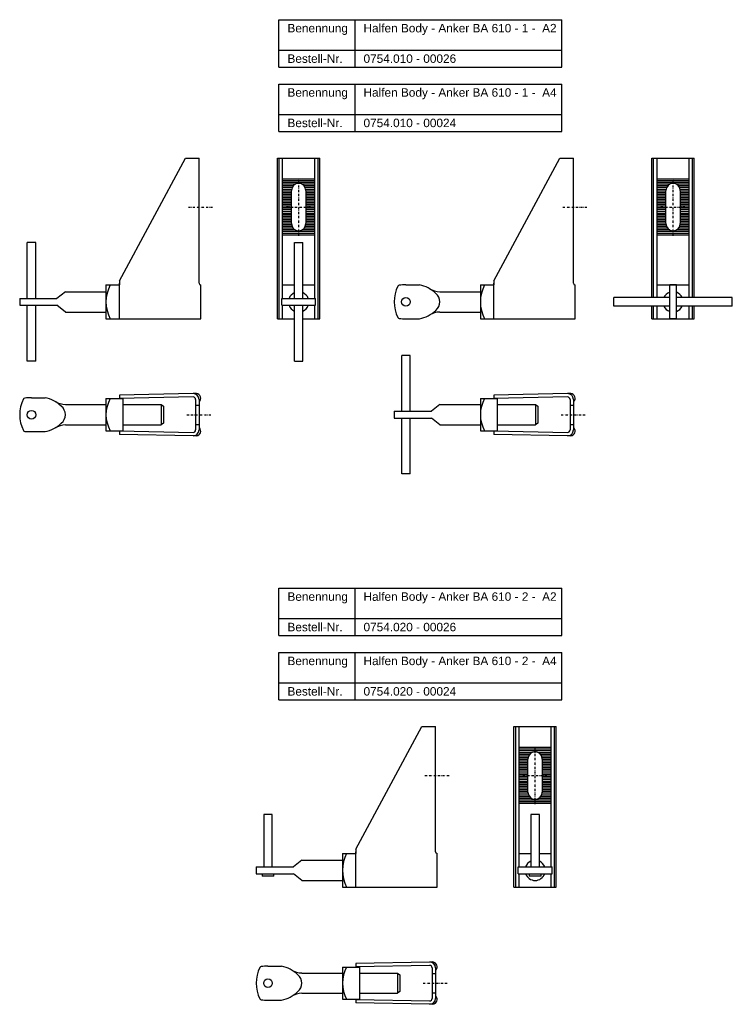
# Model space of a CAD drawing. Header units: millimetres. Extents: x -120 to 1185, y -484 to 859.
# Tile 3 of 4: x -120 to 301, y 277 to 859. Entities that reach past the tile are written whole.
import ezdxf

# ---------------------------------------------------------------- set-up
doc = ezdxf.new("R2010")
doc.units = ezdxf.units.MM
doc.header["$LTSCALE"] = 10
doc.linetypes.add('STRICHPUNKT2', pattern=[0.5, 0.25, -0.125, 0, -0.125])
doc.layers.add('HALFEN', color=2, linetype='Continuous')
doc.styles.add('ARIAL50', font='ARIAL.TTF', dxfattribs={"height": 5})

msp = doc.modelspace()

# ---------------------------------------------------------------- linework, layer by layer
at = {"layer": 'HALFEN'}
for p, q in [((32.89, 858.54), (200.09, 858.54)), ((32.89, 830.54), (32.89, 858.54)), ((77.85, 830.54), (77.85, 858.54)), ((200.09, 830.54), (200.09, 858.54)), ((32.89, 840.54), (200.09, 840.54)), ((32.89, 830.54), (200.09, 830.54)), ((32.89, 820.54), (200.09, 820.54)), ((32.89, 792.54), (32.89, 820.54)), ((77.85, 792.54), (77.85, 820.54)), ((200.09, 792.54), (200.09, 820.54)), ((32.89, 802.54), (200.09, 802.54)), ((32.89, 792.54), (200.09, 792.54)), ((-61.38, 704.3), (-22.38, 776.8)), ((-22.38, 776.8), (-14.38, 776.8)), ((-14.38, 702.8), (-14.38, 776.8)), ((32.02, 681.8), (32.02, 776.8)), ((32.02, 776.8), (57.02, 776.8)), ((33.02, 681.8), (33.02, 776.8)), ((35.02, 693.8), (35.02, 776.8)), ((54.02, 693.8), (54.02, 776.8)), ((56.02, 681.8), (56.02, 776.8)), ((57.02, 681.8), (57.02, 776.8)), ((159.94, 704.3), (198.94, 776.8)), ((198.94, 776.8), (206.94, 776.8)), ((206.94, 702.8), (206.94, 776.8)), ((253.34, 776.8), (278.34, 776.8)), ((253.34, 694.3), (253.34, 776.8)), ((254.34, 694.3), (254.34, 776.8)), ((256.34, 694.3), (256.34, 776.8)), ((275.34, 694.3), (275.34, 776.8)), ((277.34, 694.3), (277.34, 776.8)), ((278.34, 694.3), (278.34, 776.8)), ((54.03, 764.3), (35.03, 764.3)), ((54.03, 763.3), (35.03, 763.3)), ((54.03, 762.3), (35.03, 762.3)), ((275.35, 764.3), (256.35, 764.3)), ((275.35, 763.3), (256.35, 763.3)), ((275.35, 762.3), (256.35, 762.3)), ((42.52, 761.3), (35.03, 761.3)), ((41.28, 760.3), (35.03, 760.3)), ((40.65, 759.3), (35.03, 759.3)), ((40.34, 758.3), (35.03, 758.3)), ((40.27, 757.3), (35.03, 757.3)), ((40.27, 738.05), (40.27, 757.55)), ((54.03, 761.3), (46.52, 761.3)), ((54.03, 760.3), (47.76, 760.3)), ((54.03, 759.3), (48.4, 759.3)), ((54.03, 758.3), (48.71, 758.3)), ((48.77, 757.55), (48.77, 738.05)), ((54.03, 757.3), (48.77, 757.3)), ((263.84, 761.3), (256.35, 761.3)), ((262.6, 760.3), (256.35, 760.3)), ((261.97, 759.3), (256.35, 759.3)), ((261.66, 758.3), (256.35, 758.3)), ((261.59, 757.3), (256.35, 757.3)), ((261.59, 738.05), (261.59, 757.55)), ((275.35, 761.3), (267.84, 761.3)), ((275.35, 760.3), (269.08, 760.3)), ((275.35, 759.3), (269.72, 759.3)), ((275.35, 758.3), (270.03, 758.3)), ((270.09, 757.55), (270.09, 738.05)), ((275.35, 757.3), (270.09, 757.3)), ((40.27, 756.3), (35.03, 756.3)), ((40.27, 755.3), (35.03, 755.3)), ((40.27, 754.3), (35.03, 754.3)), ((40.27, 753.3), (35.03, 753.3)), ((40.27, 752.3), (35.03, 752.3)), ((40.27, 751.3), (35.03, 751.3)), ((54.03, 756.3), (48.77, 756.3)), ((54.03, 755.3), (48.77, 755.3)), ((54.03, 754.3), (48.77, 754.3)), ((54.03, 753.3), (48.77, 753.3)), ((54.03, 752.3), (48.77, 752.3)), ((54.03, 751.3), (48.77, 751.3)), ((261.59, 756.3), (256.35, 756.3)), ((261.59, 755.3), (256.35, 755.3)), ((261.59, 754.3), (256.35, 754.3)), ((261.59, 753.3), (256.35, 753.3)), ((261.59, 752.3), (256.35, 752.3)), ((261.59, 751.3), (256.35, 751.3)), ((275.35, 756.3), (270.09, 756.3)), ((275.35, 755.3), (270.09, 755.3)), ((275.35, 754.3), (270.09, 754.3)), ((275.35, 753.3), (270.09, 753.3)), ((275.35, 752.3), (270.09, 752.3)), ((275.35, 751.3), (270.09, 751.3)), ((40.27, 750.3), (35.03, 750.3)), ((40.27, 749.3), (35.03, 749.3)), ((40.27, 748.3), (35.03, 748.3)), ((40.27, 747.3), (35.03, 747.3)), ((40.27, 746.3), (35.03, 746.3)), ((40.27, 745.3), (35.03, 745.3)), ((54.03, 750.3), (48.77, 750.3)), ((54.03, 749.3), (48.77, 749.3)), ((54.03, 748.3), (48.77, 748.3)), ((54.03, 747.3), (48.77, 747.3)), ((54.03, 746.3), (48.77, 746.3)), ((54.03, 745.3), (48.77, 745.3)), ((261.59, 750.3), (256.35, 750.3)), ((261.59, 749.3), (256.35, 749.3)), ((261.59, 748.3), (256.35, 748.3)), ((261.59, 747.3), (256.35, 747.3)), ((261.59, 746.3), (256.35, 746.3)), ((261.59, 745.3), (256.35, 745.3)), ((275.35, 750.3), (270.09, 750.3)), ((275.35, 749.3), (270.09, 749.3)), ((275.35, 748.3), (270.09, 748.3)), ((275.35, 747.3), (270.09, 747.3)), ((275.35, 746.3), (270.09, 746.3)), ((275.35, 745.3), (270.09, 745.3)), ((35.03, 744.3), (40.27, 744.3)), ((40.27, 743.3), (35.03, 743.3)), ((40.27, 742.3), (35.03, 742.3)), ((40.27, 741.3), (35.03, 741.3)), ((40.27, 740.3), (35.03, 740.3)), ((40.27, 739.3), (35.03, 739.3)), ((48.77, 744.3), (54.03, 744.3)), ((54.03, 743.3), (48.77, 743.3)), ((54.03, 742.3), (48.77, 742.3)), ((54.03, 741.3), (48.77, 741.3)), ((54.03, 740.3), (48.77, 740.3)), ((54.03, 739.3), (48.77, 739.3)), ((256.35, 744.3), (261.59, 744.3)), ((261.59, 743.3), (256.35, 743.3)), ((261.59, 742.3), (256.35, 742.3)), ((261.59, 741.3), (256.35, 741.3)), ((261.59, 740.3), (256.35, 740.3)), ((261.59, 739.3), (256.35, 739.3)), ((270.09, 744.3), (275.35, 744.3)), ((275.35, 743.3), (270.09, 743.3)), ((275.35, 742.3), (270.09, 742.3)), ((275.35, 741.3), (270.09, 741.3)), ((275.35, 740.3), (270.09, 740.3)), ((275.35, 739.3), (270.09, 739.3)), ((40.27, 738.3), (35.03, 738.3)), ((40.34, 737.3), (35.03, 737.3)), ((40.65, 736.3), (35.03, 736.3)), ((41.28, 735.3), (35.03, 735.3)), ((42.52, 734.3), (35.03, 734.3)), ((54.03, 733.3), (35.03, 733.3)), ((54.03, 734.3), (46.52, 734.3)), ((54.03, 735.3), (47.76, 735.3)), ((54.03, 736.3), (48.4, 736.3)), ((54.03, 737.3), (48.71, 737.3)), ((54.03, 738.3), (48.77, 738.3)), ((261.59, 738.3), (256.35, 738.3)), ((261.66, 737.3), (256.35, 737.3)), ((261.97, 736.3), (256.35, 736.3)), ((262.6, 735.3), (256.35, 735.3)), ((263.84, 734.3), (256.35, 734.3)), ((275.35, 733.3), (256.35, 733.3)), ((275.35, 734.3), (267.84, 734.3)), ((275.35, 735.3), (269.08, 735.3)), ((275.35, 736.3), (269.72, 736.3)), ((275.35, 737.3), (270.03, 737.3)), ((275.35, 738.3), (270.09, 738.3)), ((54.03, 732.3), (35.03, 732.3)), ((54.03, 731.3), (35.03, 731.3)), ((275.35, 732.3), (256.35, 732.3)), ((275.35, 731.3), (256.35, 731.3)), ((-115.88, 693.8), (-115.88, 726.8)), ((-110.88, 726.8), (-115.88, 726.8)), ((-110.88, 693.8), (-110.88, 726.8)), ((42.02, 693.8), (42.02, 726.8)), ((42.02, 726.8), (47.02, 726.8)), ((47.02, 693.8), (47.02, 726.8)), ((-61.38, 704.3), (-61.38, 701.8)), ((159.94, 704.3), (159.94, 701.8)), ((-69.38, 701.8), (-69.38, 681.8)), ((-69.38, 701.8), (-61.38, 701.8)), ((-61.38, 681.8), (-61.38, 702.8)), ((-13.38, 681.8), (-13.38, 701.8)), ((-13.38, 701.8), (-13.38, 701.8)), ((35.02, 701.8), (42.02, 701.8)), ((47.02, 701.8), (54.02, 701.8)), ((107.94, 701.8), (115.94, 701.8)), ((151.94, 701.8), (151.94, 681.8)), ((151.94, 701.8), (159.94, 701.8)), ((159.94, 681.8), (159.94, 702.8)), ((207.94, 681.8), (207.94, 701.8)), ((207.94, 701.8), (207.94, 701.8)), ((256.34, 701.8), (275.34, 701.8)), ((263.84, 681.8), (263.84, 701.8)), ((267.84, 701.8), (263.84, 701.8)), ((267.84, 681.8), (267.84, 701.8)), ((-120.38, 693.8), (-98.38, 693.8)), ((-120.38, 693.8), (-120.38, 689.8)), ((-93.38, 697.8), (-98.38, 693.8)), ((-93.38, 697.8), (-69.38, 697.8)), ((34.52, 693.8), (54.52, 693.8)), ((34.52, 689.8), (34.52, 693.8)), ((54.52, 689.8), (54.52, 693.8)), ((127.95, 697.8), (151.94, 697.8)), ((263.84, 694.3), (230.84, 694.3)), ((230.84, 689.3), (230.84, 694.3)), ((300.84, 694.3), (267.84, 694.3)), ((300.84, 689.3), (300.84, 694.3)), ((-120.38, 689.8), (-98.38, 689.8)), ((-115.88, 656.8), (-115.88, 689.8)), ((-110.88, 656.8), (-110.88, 689.8)), ((-93.38, 685.8), (-98.38, 689.8)), ((34.52, 689.8), (54.52, 689.8)), ((35.02, 681.8), (35.02, 689.8)), ((42.02, 656.8), (42.02, 689.8)), ((47.02, 656.8), (47.02, 689.8)), ((54.02, 681.8), (54.02, 689.8)), ((263.84, 689.3), (230.84, 689.3)), ((253.34, 681.8), (253.34, 689.3)), ((254.34, 681.8), (254.34, 689.3)), ((256.34, 681.8), (256.34, 689.3)), ((300.84, 689.3), (267.84, 689.3)), ((275.34, 681.8), (275.34, 689.3)), ((277.34, 681.8), (277.34, 689.3)), ((278.34, 681.8), (278.34, 689.3)), ((-93.38, 685.8), (-69.38, 685.8)), ((-69.38, 681.8), (-13.38, 681.8)), ((32.02, 681.8), (42.02, 681.8)), ((47.02, 681.8), (57.02, 681.8)), ((107.94, 681.8), (115.94, 681.8)), ((127.95, 685.8), (151.94, 685.8)), ((151.94, 681.8), (207.94, 681.8)), ((253.34, 681.8), (278.34, 681.8)), ((267.84, 681.8), (263.84, 681.8)), ((105.44, 627.13), (105.44, 660.13)), ((110.44, 660.13), (105.44, 660.13)), ((110.44, 627.13), (110.44, 660.13)), ((-110.88, 656.8), (-115.88, 656.8)), ((42.02, 656.8), (47.02, 656.8)), ((-113.38, 635.13), (-105.38, 635.13)), ((-69.38, 634.63), (-69.38, 615.63)), ((-69.38, 634.63), (-59.38, 634.63)), ((-17.89, 637.63), (-61.38, 636.73)), ((-61.38, 636.73), (-61.38, 634.73)), ((-17.89, 635.63), (-61.38, 634.73)), ((-59.38, 634.63), (-59.38, 615.63)), ((-15.89, 637.63), (-17.89, 637.63)), ((151.94, 634.63), (151.94, 615.63)), ((151.94, 634.63), (161.94, 634.63)), ((203.43, 637.63), (159.94, 636.73)), ((159.94, 636.73), (159.94, 634.73)), ((203.43, 635.63), (159.94, 634.73)), ((161.94, 634.63), (161.94, 615.63)), ((205.43, 637.63), (203.43, 637.63)), ((-93.37, 631.13), (-69.38, 631.13)), ((-59.38, 631.13), (-36.78, 631.13)), ((-36.78, 631.13), (-36.78, 619.13)), ((-36.78, 631.13), (-35.38, 630.13)), ((-35.38, 630.13), (-35.38, 620.13)), ((-16.39, 634.13), (-16.39, 616.13)), ((-14.39, 634.13), (-14.39, 616.13)), ((127.94, 631.13), (122.94, 627.13)), ((127.94, 631.13), (151.94, 631.13)), ((161.94, 631.13), (184.54, 631.13)), ((184.54, 631.13), (184.54, 619.13)), ((184.54, 631.13), (185.94, 630.13)), ((185.94, 630.13), (185.94, 620.13)), ((204.93, 634.13), (204.93, 616.13)), ((206.93, 634.13), (206.93, 616.13)), ((100.94, 627.13), (122.94, 627.13)), ((100.94, 627.13), (100.94, 623.13)), ((100.94, 623.13), (122.94, 623.13)), ((105.44, 590.13), (105.44, 623.13)), ((110.44, 590.13), (110.44, 623.13)), ((127.94, 619.13), (122.94, 623.13)), ((-93.37, 619.13), (-69.38, 619.13)), ((-59.38, 619.13), (-36.78, 619.13)), ((-35.38, 620.13), (-36.78, 619.13)), ((127.94, 619.13), (151.94, 619.13)), ((161.94, 619.13), (184.54, 619.13)), ((185.94, 620.13), (184.54, 619.13)), ((-113.38, 615.13), (-105.38, 615.13)), ((-69.38, 615.63), (-59.38, 615.63)), ((-61.38, 615.53), (-17.89, 614.63)), ((-61.38, 615.53), (-61.38, 613.53)), ((-17.89, 612.63), (-61.38, 613.53)), ((-15.89, 612.63), (-17.89, 612.63)), ((151.94, 615.63), (161.94, 615.63)), ((159.94, 615.53), (203.43, 614.63)), ((159.94, 615.53), (159.94, 613.53)), ((203.43, 612.63), (159.94, 613.53)), ((205.43, 612.63), (203.43, 612.63)), ((110.44, 590.13), (105.44, 590.13)), ((32.89, 522.66), (200.09, 522.66)), ((32.89, 494.66), (32.89, 522.66)), ((77.85, 494.66), (77.85, 522.66)), ((200.09, 494.66), (200.09, 522.66)), ((32.89, 504.66), (200.09, 504.66)), ((32.89, 494.66), (200.09, 494.66)), ((32.89, 484.66), (200.09, 484.66)), ((32.89, 456.66), (32.89, 484.66)), ((77.85, 456.66), (77.85, 484.66)), ((200.09, 456.66), (200.09, 484.66)), ((32.89, 466.66), (200.09, 466.66)), ((32.89, 456.66), (200.09, 456.66)), ((78.39, 368.42), (117.39, 440.92)), ((117.39, 440.92), (125.39, 440.92)), ((125.39, 366.92), (125.39, 440.92)), ((171.79, 345.92), (171.79, 440.92)), ((171.79, 440.92), (196.79, 440.92)), ((172.79, 345.92), (172.79, 440.92)), ((174.79, 357.92), (174.79, 440.92)), ((193.79, 357.92), (193.79, 440.92)), ((195.79, 345.92), (195.79, 440.92)), ((196.79, 345.92), (196.79, 440.92)), ((193.8, 428.42), (174.8, 428.42)), ((193.8, 427.42), (174.8, 427.42)), ((193.8, 426.42), (174.8, 426.42)), ((182.29, 425.42), (174.8, 425.42)), ((193.8, 425.42), (186.29, 425.42)), ((181.05, 424.42), (174.8, 424.42)), ((180.42, 423.42), (174.8, 423.42)), ((180.11, 422.42), (174.8, 422.42)), ((180.04, 421.42), (174.8, 421.42)), ((180.04, 420.42), (174.8, 420.42)), ((180.04, 419.42), (174.8, 419.42)), ((180.04, 402.17), (180.04, 421.67)), ((193.8, 424.42), (187.53, 424.42)), ((193.8, 423.42), (188.17, 423.42)), ((193.8, 422.42), (188.48, 422.42)), ((188.54, 421.67), (188.54, 402.17)), ((193.8, 421.42), (188.54, 421.42)), ((193.8, 420.42), (188.54, 420.42)), ((193.8, 419.42), (188.54, 419.42)), ((180.04, 418.42), (174.8, 418.42)), ((180.04, 417.42), (174.8, 417.42)), ((180.04, 416.42), (174.8, 416.42)), ((180.04, 415.42), (174.8, 415.42)), ((180.04, 414.42), (174.8, 414.42)), ((180.04, 413.42), (174.8, 413.42)), ((193.8, 418.42), (188.54, 418.42)), ((193.8, 417.42), (188.54, 417.42)), ((193.8, 416.42), (188.54, 416.42)), ((193.8, 415.42), (188.54, 415.42)), ((193.8, 414.42), (188.54, 414.42)), ((193.8, 413.42), (188.54, 413.42)), ((180.04, 412.42), (174.8, 412.42)), ((180.04, 411.42), (174.8, 411.42)), ((180.04, 410.42), (174.8, 410.42)), ((180.04, 409.42), (174.8, 409.42)), ((174.8, 408.42), (180.04, 408.42)), ((180.04, 407.42), (174.8, 407.42)), ((193.8, 412.42), (188.54, 412.42)), ((193.8, 411.42), (188.54, 411.42)), ((193.8, 410.42), (188.54, 410.42)), ((193.8, 409.42), (188.54, 409.42)), ((188.54, 408.42), (193.8, 408.42)), ((193.8, 407.42), (188.54, 407.42)), ((180.04, 406.42), (174.8, 406.42)), ((180.04, 405.42), (174.8, 405.42)), ((180.04, 404.42), (174.8, 404.42)), ((180.04, 403.42), (174.8, 403.42)), ((180.04, 402.42), (174.8, 402.42)), ((193.8, 406.42), (188.54, 406.42)), ((193.8, 405.42), (188.54, 405.42)), ((193.8, 404.42), (188.54, 404.42)), ((193.8, 403.42), (188.54, 403.42)), ((193.8, 402.42), (188.54, 402.42)), ((180.11, 401.42), (174.8, 401.42)), ((180.42, 400.42), (174.8, 400.42)), ((181.05, 399.42), (174.8, 399.42)), ((182.29, 398.42), (174.8, 398.42)), ((193.8, 397.42), (174.8, 397.42)), ((193.8, 396.42), (174.8, 396.42)), ((193.8, 398.42), (186.29, 398.42)), ((193.8, 399.42), (187.53, 399.42)), ((193.8, 400.42), (188.17, 400.42)), ((193.8, 401.42), (188.48, 401.42)), ((193.8, 395.42), (174.8, 395.42)), ((23.89, 388.92), (23.89, 357.92)), ((28.89, 388.92), (23.89, 388.92)), ((28.89, 357.92), (28.89, 388.92)), ((181.79, 388.92), (181.79, 357.92)), ((186.79, 388.92), (181.79, 388.92)), ((186.79, 357.92), (186.79, 388.92)), ((78.39, 368.42), (78.39, 365.92)), ((78.39, 345.92), (78.39, 366.92)), ((46.39, 361.92), (41.39, 357.92)), ((46.39, 361.92), (70.39, 361.92)), ((70.39, 365.92), (70.39, 345.92)), ((70.39, 365.92), (78.39, 365.92)), ((126.39, 345.92), (126.39, 365.92)), ((126.39, 365.92), (126.39, 365.92)), ((174.79, 365.92), (181.79, 365.92)), ((186.79, 365.92), (193.79, 365.92)), ((19.39, 357.92), (41.39, 357.92)), ((19.39, 357.92), (19.39, 353.92)), ((174.29, 357.92), (194.29, 357.92)), ((174.29, 353.92), (174.29, 357.92)), ((194.29, 353.92), (194.29, 357.92)), ((19.39, 353.92), (41.39, 353.92)), ((22.89, 353.92), (22.89, 352.42)), ((29.89, 352.42), (22.89, 352.42)), ((29.89, 352.42), (29.89, 353.92)), ((46.39, 349.92), (41.39, 353.92)), ((46.39, 349.92), (70.39, 349.92)), ((174.29, 353.92), (194.29, 353.92)), ((174.79, 345.92), (174.79, 353.92)), ((180.79, 353.92), (180.79, 352.42)), ((187.79, 352.42), (180.79, 352.42)), ((187.79, 352.42), (187.79, 353.92)), ((193.79, 345.92), (193.79, 353.92)), ((70.39, 345.92), (126.39, 345.92)), ((171.79, 345.92), (196.79, 345.92)), ((26.39, 299.24), (34.39, 299.24)), ((70.39, 298.74), (70.39, 279.74)), ((70.39, 298.74), (80.39, 298.74)), ((121.88, 301.74), (78.39, 300.84)), ((78.39, 300.84), (78.39, 298.84)), ((121.88, 299.74), (78.39, 298.84)), ((80.39, 298.74), (80.39, 279.74)), ((123.88, 301.74), (121.88, 301.74)), ((123.38, 298.24), (123.38, 280.24)), ((125.38, 298.24), (125.38, 280.24)), ((46.4, 295.24), (70.39, 295.24)), ((80.39, 295.24), (102.99, 295.24)), ((102.99, 295.24), (102.99, 283.24)), ((102.99, 295.24), (104.39, 294.24)), ((104.39, 294.24), (104.39, 284.24)), ((46.4, 283.24), (70.39, 283.24)), ((70.39, 279.74), (80.39, 279.74)), ((78.39, 279.64), (121.88, 278.74)), ((78.39, 279.64), (78.39, 277.64)), ((80.39, 283.24), (102.99, 283.24)), ((104.39, 284.24), (102.99, 283.24)), ((26.39, 279.24), (34.39, 279.24)), ((121.88, 276.74), (78.39, 277.64)), ((123.88, 276.74), (121.88, 276.74))]:
    msp.add_line(p, q, dxfattribs=at)
at = {"layer": 'HALFEN', "color": 1, "linetype": 'STRICHPUNKT2', "ltscale": 0.5}
for p, q in [((44.52, 730.8), (44.52, 764.8)), ((265.84, 730.8), (265.84, 764.8)), ((-20.63, 747.8), (-6.13, 747.8)), ((37.27, 747.8), (51.77, 747.8)), ((200.69, 747.8), (215.19, 747.8)), ((258.59, 747.8), (273.09, 747.8)), ((-21.64, 625.13), (-7.14, 625.13)), ((199.68, 625.13), (214.18, 625.13)), ((184.29, 394.92), (184.29, 428.92)), ((119.14, 411.92), (133.64, 411.92)), ((177.04, 411.92), (191.54, 411.92)), ((118.13, 289.24), (132.63, 289.24))]:
    msp.add_line(p, q, dxfattribs=at)
at = {"layer": 'HALFEN', "ltscale": 0.4}
for p, q in [((-16.39, 630.83), (-14.39, 630.83)), ((204.93, 630.83), (206.93, 630.83)), ((-16.39, 619.43), (-14.39, 619.43)), ((204.93, 619.43), (206.93, 619.43)), ((123.38, 294.94), (125.38, 294.94)), ((123.38, 283.54), (125.38, 283.54))]:
    msp.add_line(p, q, dxfattribs=at)
at = {"layer": 'HALFEN'}
for centre in [(107.94, 691.8), (-113.38, 625.13), (26.39, 289.24)]:
    msp.add_circle(centre, 2.55, dxfattribs=at)
for centre, radius, start, end in [((44.52, 757.55), 4.25, 0, 180), ((265.84, 757.55), 4.25, 0, 180), ((44.52, 738.05), 4.25, 180, 0), ((265.84, 738.05), 4.25, 180, 0), ((-48.13, 691.8), 21.25, 151.92751, 208.07249), ((-13.38, 702.8), 1, 180, 270), ((121.49, 691.8), 20.55, 153.10667, 206.89333), ((104.05, 700.65), 1, 95.71948, 153.10667), ((107.28, 668.43), 33.38, 88.87071, 95.71948), ((112.47, 683.41), 18.71, 45.68888, 79.34138), ((128.64, 711.36), 13.57, 240.09537, 267.05052), ((173.19, 691.8), 21.25, 151.92751, 208.07249), ((207.94, 702.8), 1, 180, 270), ((44.52, 691.8), 6, 114.62432, 160.52878), ((44.52, 691.8), 6, 19.47122, 65.37568), ((121.51, 691.8), 6.43, 308.92503, 51.07497), ((265.84, 691.8), 6, 109.47122, 155.37568), ((265.84, 691.8), 6, 24.62432, 70.52878), ((44.52, 691.8), 6, 199.47122, 245.37568), ((44.52, 691.8), 6, 294.62432, 340.52878), ((112.47, 700.19), 18.71, 280.65862, 314.31112), ((265.84, 691.8), 6, 204.62432, 250.52878), ((265.84, 691.8), 6, 289.47122, 335.37568), ((104.05, 682.96), 1, 206.89333, 264.28052), ((107.28, 715.18), 33.38, 264.28052, 271.12929), ((128.64, 672.25), 13.57, 92.94948, 119.90463), ((-99.83, 625.13), 20.55, 153.10667, 206.89333), ((-117.27, 633.97), 1, 95.71948, 153.10667), ((-114.04, 601.75), 33.38, 88.87071, 95.71948), ((-108.85, 616.74), 18.71, 45.68888, 79.34138), ((-50.08, 625.13), 19.3, 150.51287, 209.48713), ((-17.89, 634.13), 3.5, 0, 90), ((-17.89, 634.13), 1.5, 0, 90), ((-17.89, 634.13), 1.5, 360, 90), ((-16.3, 634.74), 2.92, 317.95538, 81.94969), ((171.24, 625.13), 19.3, 150.51287, 209.48713), ((203.43, 634.13), 3.5, 0, 90), ((203.43, 634.13), 1.5, 0, 90), ((203.43, 634.13), 1.5, 360, 90), ((205.02, 634.74), 2.92, 317.95538, 81.94969), ((-92.68, 644.68), 13.57, 240.09537, 267.05052), ((-99.81, 625.13), 6.43, 308.92503, 51.07497), ((-13.39, 632.12), 1, 137.95538, 180), ((207.93, 632.12), 1, 137.95538, 180), ((-108.85, 633.52), 18.71, 280.65862, 314.31112), ((-92.68, 605.57), 13.57, 92.94948, 119.90463), ((-16.3, 615.51), 2.92, 278.05031, 42.04462), ((-13.39, 618.14), 1, 180, 222.04462), ((205.02, 615.51), 2.92, 278.05031, 42.04462), ((207.93, 618.14), 1, 180, 222.04462), ((-117.27, 616.28), 1, 206.89333, 264.28052), ((-114.04, 648.5), 33.38, 264.28052, 271.12929), ((-17.89, 616.13), 1.5, 270, 0), ((-17.89, 616.13), 3.5, 270, 0), ((203.43, 616.13), 1.5, 270, 0), ((203.43, 616.13), 3.5, 270, 0), ((184.29, 421.67), 4.25, 0, 180), ((184.29, 402.17), 4.25, 180, 0), ((126.39, 366.92), 1, 180, 270), ((91.64, 355.92), 21.25, 151.92751, 208.07249), ((184.29, 355.92), 6, 114.62432, 160.52878), ((184.29, 355.92), 6, 19.47122, 65.37568), ((184.29, 355.92), 6, 199.47122, 340.52878), ((39.94, 289.24), 20.55, 153.10667, 206.89333), ((22.5, 298.09), 1, 95.71948, 153.10667), ((25.73, 265.87), 33.38, 88.87071, 95.71948), ((30.92, 280.85), 18.71, 45.68888, 79.34138), ((47.09, 308.8), 13.57, 240.09537, 267.05052), ((89.69, 289.24), 19.3, 150.51287, 209.48713), ((121.88, 298.24), 3.5, 0, 90), ((121.88, 298.24), 1.5, 0, 90), ((121.88, 298.24), 1.5, 360, 90), ((123.47, 298.86), 2.92, 317.95538, 81.94969), ((126.38, 296.23), 1, 137.95538, 180), ((39.96, 289.24), 6.43, 308.92503, 51.07497), ((22.5, 280.4), 1, 206.89333, 264.28052), ((25.73, 312.62), 33.38, 264.28052, 271.12929), ((30.92, 297.63), 18.71, 280.65862, 314.31112), ((47.09, 269.69), 13.57, 92.94948, 119.90463), ((121.88, 280.24), 1.5, 270, 0), ((121.88, 280.24), 3.5, 270, 0), ((123.47, 279.63), 2.92, 278.05031, 42.04462), ((126.38, 282.25), 1, 180, 222.04462)]:
    msp.add_arc(centre, radius, start, end, dxfattribs=at)

# ---------------------------------------------------------------- texts
at = {"layer": 'HALFEN', "style": 'ARIAL50'}
for s, p in [('Benennung', (37.89, 851.04)), ('Halfen Body - Anker BA 610 - 1 -  A2', (82.85, 851.04)), ('Bestell-Nr.', (37.89, 833.04)), ('0754.010 - 00026', (82.85, 833.04)), ('Benennung', (37.89, 813.04)), ('Halfen Body - Anker BA 610 - 1 -  A4', (82.85, 813.04)), ('Bestell-Nr.', (37.89, 795.04)), ('0754.010 - 00024', (82.85, 795.04)), ('Benennung', (37.89, 515.16)), ('Halfen Body - Anker BA 610 - 2 -  A2', (82.85, 515.16)), ('Bestell-Nr.', (37.89, 497.16)), ('0754.020 - 00026', (82.85, 497.16)), ('Benennung', (37.89, 477.16)), ('Halfen Body - Anker BA 610 - 2 -  A4', (82.85, 477.16)), ('Bestell-Nr.', (37.89, 459.16)), ('0754.020 - 00024', (82.85, 459.16))]:
    msp.add_text(s, height=5, dxfattribs=at).set_placement(p)

doc.saveas('drawing.dxf')
